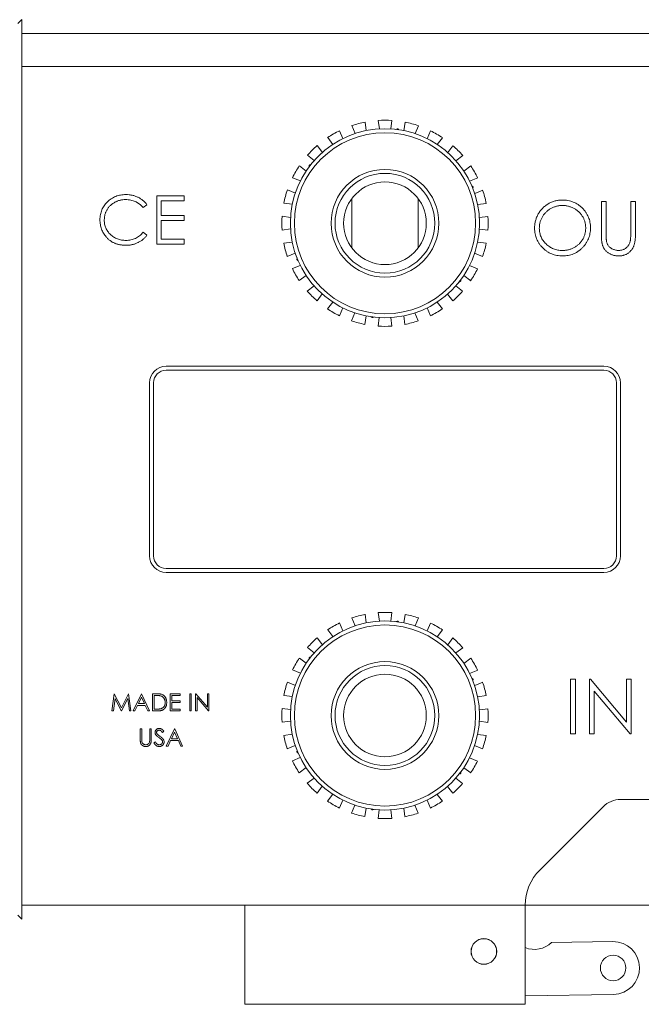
# Model space of a CAD drawing. Header units: inches. Extents: x 1.06 to 7.16, y 1.17 to 7.89.
# Tile 3 of 14: x 5.48 to 6.26, y 1.17 to 2.41. Entities that reach past the tile are written whole.
import ezdxf

# ---------------------------------------------------------------- set-up
doc = ezdxf.new("R2010")
doc.units = ezdxf.units.IN
doc.header["$MEASUREMENT"] = 0

msp = doc.modelspace()

# ---------------------------------------------------------------- linework, layer by layer
at = {"color": 7, "linetype": 'Continuous', "lineweight": 15}
for p, q in [((5.482, 2.4142), (5.477, 2.4092)), ((5.482, 2.3967), (5.482, 2.4142)), ((5.482, 2.3967), (6.3977, 2.3967)), ((5.482, 2.355), (5.482, 2.3967)), ((5.482, 1.9869), (5.482, 2.355)), ((6.3977, 2.355), (5.482, 2.355)), ((5.9148, 2.2851), (5.9162, 2.2743)), ((5.9327, 2.2764), (5.9313, 2.2872)), ((5.9486, 2.2872), (5.9472, 2.2764)), ((5.9637, 2.2742), (5.9651, 2.285)), ((5.8826, 2.2742), (5.8867, 2.2642)), ((5.9021, 2.2705), (5.898, 2.2806)), ((5.9551, 2.2765), (5.9536, 2.2759)), ((5.9574, 2.2754), (5.9561, 2.2764)), ((5.9819, 2.2805), (5.9777, 2.2705)), ((5.9931, 2.2641), (5.9973, 2.2741)), ((5.8742, 2.2569), (5.8676, 2.2656)), ((6.0123, 2.2654), (6.0057, 2.2568)), ((5.8543, 2.2554), (5.8609, 2.2468)), ((6.0189, 2.2467), (6.0255, 2.2553)), ((5.8507, 2.2366), (5.8421, 2.2432)), ((6.0378, 2.243), (6.0291, 2.2364)), ((5.8319, 2.23), (5.8405, 2.2233)), ((5.8444, 2.2302), (5.8442, 2.2286)), ((5.8466, 2.2317), (5.845, 2.231)), ((6.0393, 2.2232), (6.0479, 2.2298)), ((5.8332, 2.2108), (5.8232, 2.2149)), ((6.0566, 2.2147), (6.0465, 2.2106)), ((5.8168, 2.1996), (5.8269, 2.1954)), ((6.0506, 2.2038), (6.0492, 2.2048)), ((6.0509, 2.2029), (6.0507, 2.2012)), ((6.0529, 2.1952), (6.0629, 2.1993)), ((5.6866, 2.192), (5.6523, 2.192)), ((5.6523, 2.192), (5.6523, 2.1313)), ((5.6578, 2.1671), (5.6578, 2.1858)), ((5.6578, 2.1858), (5.6866, 2.1858)), ((5.6866, 2.1858), (5.6866, 2.192)), ((5.8982, 2.1887), (5.8982, 2.1262)), ((5.9815, 2.1262), (5.9815, 2.1887)), ((5.6351, 2.1772), (5.6399, 2.1809)), ((5.8231, 2.1814), (5.8123, 2.1828)), ((6.0674, 2.1826), (6.0566, 2.1812)), ((6.2125, 2.185), (6.2185, 2.185)), ((6.2125, 2.1446), (6.2125, 2.185)), ((6.2185, 2.185), (6.2185, 2.1449)), ((6.2494, 2.185), (6.2555, 2.185)), ((6.2494, 2.1449), (6.2494, 2.185)), ((6.2555, 2.185), (6.2555, 2.1446)), ((5.6866, 2.1671), (5.6578, 2.1671)), ((5.6578, 2.1375), (5.6578, 2.1609)), ((5.6578, 2.1609), (5.6866, 2.1609)), ((5.6866, 2.1609), (5.6866, 2.1671)), ((5.8101, 2.1663), (5.8209, 2.1649)), ((6.0588, 2.1646), (6.0696, 2.1661)), ((5.8209, 2.1504), (5.8101, 2.1489)), ((6.0695, 2.1487), (6.0588, 2.1501)), ((5.6399, 2.1424), (5.6351, 2.1461)), ((5.6866, 2.1375), (5.6578, 2.1375)), ((5.6866, 2.1313), (5.6866, 2.1375)), ((5.6523, 2.1313), (5.6866, 2.1313)), ((5.8123, 2.1324), (5.823, 2.1338)), ((6.0566, 2.1336), (6.0673, 2.1322)), ((5.8268, 2.1198), (5.8167, 2.1157)), ((5.829, 2.1138), (5.8287, 2.1121)), ((5.8305, 2.1102), (5.8291, 2.1112)), ((6.0628, 2.1154), (6.0528, 2.1196)), ((5.8231, 2.1003), (5.8331, 2.1044)), ((5.9428, 2.1055), (5.9369, 2.1055)), ((6.0464, 2.1042), (6.0565, 2.1)), ((5.8404, 2.0918), (5.8318, 2.0852)), ((6.0355, 2.0864), (6.0353, 2.0847)), ((6.0478, 2.085), (6.0392, 2.0917)), ((5.8419, 2.072), (5.8505, 2.0786)), ((6.029, 2.0784), (6.0376, 2.0718)), ((6.0347, 2.084), (6.0331, 2.0833)), ((5.8608, 2.0683), (5.8542, 2.0597)), ((6.0253, 2.0596), (6.0187, 2.0682)), ((5.8674, 2.0496), (5.874, 2.0582)), ((5.8865, 2.0509), (5.8824, 2.0409)), ((5.9971, 2.0408), (5.9929, 2.0508)), ((6.0055, 2.0581), (6.0121, 2.0494)), ((5.8978, 2.0345), (5.9019, 2.0445)), ((5.916, 2.0407), (5.9145, 2.03)), ((5.9236, 2.0386), (5.9222, 2.0396)), ((5.9261, 2.0391), (5.9245, 2.0385)), ((5.931, 2.0278), (5.9325, 2.0386)), ((5.947, 2.0385), (5.9484, 2.0278)), ((5.9649, 2.0299), (5.9635, 2.0407)), ((5.9775, 2.0444), (5.9817, 2.0344)), ((5.482, 1.7074), (5.482, 1.9869)), ((6.2157, 1.9772), (5.664, 1.9772)), ((6.2157, 1.9722), (5.664, 1.9722)), ((5.6432, 1.9563), (5.6432, 1.738)), ((5.6482, 1.9563), (5.6482, 1.738)), ((6.2315, 1.738), (6.2315, 1.9563)), ((6.2365, 1.738), (6.2365, 1.9563)), ((5.664, 1.7222), (6.2157, 1.7222)), ((5.664, 1.7172), (6.2157, 1.7172)), ((5.482, 1.2977), (5.482, 1.7074)), ((5.9148, 1.6644), (5.9162, 1.6536)), ((5.9327, 1.6558), (5.9313, 1.6665)), ((5.9486, 1.6665), (5.9472, 1.6558)), ((5.9637, 1.6536), (5.9651, 1.6643)), ((5.8826, 1.6536), (5.8867, 1.6435)), ((5.9021, 1.6499), (5.898, 1.6599)), ((5.9551, 1.6559), (5.9536, 1.6552)), ((5.9574, 1.6547), (5.9561, 1.6557)), ((5.9819, 1.6598), (5.9777, 1.6498)), ((5.9931, 1.6434), (5.9973, 1.6534)), ((5.8742, 1.6363), (5.8676, 1.6449)), ((6.0123, 1.6448), (6.0057, 1.6362)), ((5.8543, 1.6348), (5.8609, 1.6261)), ((6.0189, 1.626), (6.0255, 1.6346)), ((5.8507, 1.6159), (5.8421, 1.6225)), ((6.0378, 1.6223), (6.0291, 1.6157)), ((5.8319, 1.6093), (5.8405, 1.6027)), ((5.8444, 1.6096), (5.8442, 1.6079)), ((5.8466, 1.611), (5.845, 1.6104)), ((6.0393, 1.6025), (6.0479, 1.6091)), ((5.8332, 1.5901), (5.8232, 1.5943)), ((6.0566, 1.5941), (6.0465, 1.5899)), ((5.8168, 1.5789), (5.8269, 1.5747)), ((6.0506, 1.5831), (6.0492, 1.5841)), ((6.0509, 1.5822), (6.0507, 1.5805)), ((6.0529, 1.5745), (6.0629, 1.5787)), ((6.1736, 1.5825), (6.1798, 1.5825)), ((6.1736, 1.5138), (6.1736, 1.5825)), ((6.1798, 1.5825), (6.1798, 1.5138)), ((6.1974, 1.5825), (6.1987, 1.5825)), ((6.1974, 1.5138), (6.1974, 1.5825)), ((6.1987, 1.5825), (6.244, 1.5284)), ((6.244, 1.5825), (6.2502, 1.5825)), ((6.244, 1.5284), (6.244, 1.5825)), ((6.2502, 1.5825), (6.2502, 1.5138)), ((5.5984, 1.5643), (5.5955, 1.5426)), ((5.5987, 1.5643), (5.5984, 1.5643)), ((5.6076, 1.5465), (5.5987, 1.5643)), ((5.6166, 1.5643), (5.6076, 1.5465)), ((5.6168, 1.5643), (5.6166, 1.5643)), ((5.6197, 1.5426), (5.6168, 1.5643)), ((5.6328, 1.5643), (5.6225, 1.5426)), ((5.6331, 1.5643), (5.6328, 1.5643)), ((5.6431, 1.5426), (5.6331, 1.5643)), ((5.6514, 1.5643), (5.647, 1.5643)), ((5.647, 1.5643), (5.647, 1.5426)), ((5.6815, 1.5643), (5.6692, 1.5643)), ((5.6692, 1.5643), (5.6692, 1.5426)), ((5.6815, 1.5621), (5.6815, 1.5643)), ((5.6957, 1.5643), (5.6937, 1.5643)), ((5.6937, 1.5643), (5.6937, 1.5426)), ((5.6957, 1.5426), (5.6957, 1.5643)), ((5.7016, 1.5643), (5.7012, 1.5643)), ((5.7012, 1.5643), (5.7012, 1.5426)), ((5.716, 1.5473), (5.7016, 1.5643)), ((5.7179, 1.5643), (5.716, 1.5643)), ((5.716, 1.5643), (5.716, 1.5473)), ((5.7179, 1.5426), (5.7179, 1.5643)), ((6.2035, 1.5677), (6.2035, 1.5138)), ((6.2488, 1.5138), (6.2035, 1.5677)), ((5.5975, 1.5426), (5.5996, 1.5583)), ((5.5996, 1.5583), (5.6074, 1.5426)), ((5.6079, 1.5426), (5.6157, 1.5583)), ((5.6157, 1.5583), (5.6178, 1.5426)), ((5.6329, 1.5601), (5.629, 1.5518)), ((5.6367, 1.5518), (5.6329, 1.5601)), ((5.6489, 1.5621), (5.6489, 1.5449)), ((5.6505, 1.5621), (5.6489, 1.5621)), ((5.6712, 1.5554), (5.6712, 1.5621)), ((5.6712, 1.5621), (5.6815, 1.5621)), ((5.6815, 1.5554), (5.6712, 1.5554)), ((5.6712, 1.5449), (5.6712, 1.5532)), ((5.6712, 1.5532), (5.6815, 1.5532)), ((5.6815, 1.5532), (5.6815, 1.5554)), ((5.7032, 1.5597), (5.7175, 1.5426)), ((5.7032, 1.5426), (5.7032, 1.5597)), ((5.8231, 1.5607), (5.8123, 1.5621)), ((6.0674, 1.5619), (6.0566, 1.5605)), ((5.5955, 1.5426), (5.5975, 1.5426)), ((5.6074, 1.5426), (5.6079, 1.5426)), ((5.6178, 1.5426), (5.6197, 1.5426)), ((5.6225, 1.5426), (5.6246, 1.5426)), ((5.6246, 1.5426), (5.6279, 1.5496)), ((5.6279, 1.5496), (5.6378, 1.5496)), ((5.629, 1.5518), (5.6367, 1.5518)), ((5.6378, 1.5496), (5.641, 1.5426)), ((5.641, 1.5426), (5.6431, 1.5426)), ((5.647, 1.5426), (5.6537, 1.5426)), ((5.6489, 1.5449), (5.6514, 1.5449)), ((5.6692, 1.5426), (5.6815, 1.5426)), ((5.6815, 1.5449), (5.6712, 1.5449)), ((5.6815, 1.5426), (5.6815, 1.5449)), ((5.6937, 1.5426), (5.6957, 1.5426)), ((5.7012, 1.5426), (5.7032, 1.5426)), ((5.7175, 1.5426), (5.7179, 1.5426)), ((5.8101, 1.5456), (5.8209, 1.5442)), ((6.0588, 1.544), (6.0696, 1.5454)), ((5.8209, 1.5297), (5.8101, 1.5283)), ((6.0695, 1.528), (6.0588, 1.5295)), ((5.6334, 1.52), (5.6314, 1.52)), ((5.6314, 1.52), (5.6314, 1.5069)), ((5.6334, 1.507), (5.6334, 1.52)), ((5.6453, 1.52), (5.6434, 1.52)), ((5.6434, 1.52), (5.6434, 1.507)), ((5.6453, 1.5069), (5.6453, 1.52)), ((5.6594, 1.5155), (5.6612, 1.5169)), ((5.6745, 1.52), (5.6642, 1.4983)), ((5.6746, 1.5157), (5.6707, 1.5074)), ((5.6748, 1.52), (5.6745, 1.52)), ((5.6785, 1.5074), (5.6746, 1.5157)), ((5.6848, 1.4983), (5.6748, 1.52)), ((5.6505, 1.5036), (5.6487, 1.5025)), ((5.6664, 1.4983), (5.6697, 1.5052)), ((5.6697, 1.5052), (5.6795, 1.5052)), ((5.6707, 1.5074), (5.6785, 1.5074)), ((5.6795, 1.5052), (5.6827, 1.4983)), ((5.8123, 1.5117), (5.823, 1.5132)), ((6.0566, 1.5129), (6.0673, 1.5115)), ((6.1798, 1.5138), (6.1736, 1.5138)), ((6.2035, 1.5138), (6.1974, 1.5138)), ((6.2502, 1.5138), (6.2488, 1.5138)), ((5.6642, 1.4983), (5.6664, 1.4983)), ((5.6827, 1.4983), (5.6848, 1.4983)), ((5.8268, 1.4991), (5.8167, 1.495)), ((5.829, 1.4931), (5.8287, 1.4915)), ((5.8305, 1.4895), (5.8291, 1.4906)), ((6.0628, 1.4948), (6.0528, 1.4989)), ((5.8231, 1.4796), (5.8331, 1.4837)), ((6.0464, 1.4835), (6.0565, 1.4794)), ((5.8404, 1.4712), (5.8318, 1.4646)), ((6.0355, 1.4658), (6.0353, 1.4641)), ((6.0478, 1.4644), (6.0392, 1.471)), ((5.8419, 1.4513), (5.8505, 1.4579)), ((6.029, 1.4578), (6.0376, 1.4512)), ((6.0347, 1.4633), (6.0331, 1.4627)), ((5.8608, 1.4477), (5.8542, 1.4391)), ((6.0253, 1.4389), (6.0187, 1.4475)), ((5.8674, 1.4289), (5.874, 1.4375)), ((5.8865, 1.4302), (5.8824, 1.4202)), ((5.9971, 1.4201), (5.9929, 1.4301)), ((6.0055, 1.4374), (6.0121, 1.4288)), ((6.2978, 1.431), (6.2367, 1.431)), ((5.8978, 1.4138), (5.9019, 1.4238)), ((5.916, 1.4201), (5.9145, 1.4093)), ((5.9236, 1.4179), (5.9222, 1.419)), ((5.9261, 1.4185), (5.9245, 1.4178)), ((5.931, 1.4071), (5.9325, 1.4179)), ((5.947, 1.4179), (5.9484, 1.4071)), ((5.9649, 1.4093), (5.9635, 1.42)), ((5.9775, 1.4238), (5.9817, 1.4137)), ((6.2146, 1.4218), (6.1348, 1.342)), ((5.482, 1.2802), (5.482, 1.2977)), ((5.482, 1.2977), (5.7632, 1.2977)), ((5.7632, 1.1727), (5.7632, 1.2977)), ((5.7632, 1.2977), (6.1165, 1.2977)), ((6.1165, 1.2978), (6.1165, 1.2977)), ((6.1165, 1.1727), (6.1165, 1.2977)), ((6.1165, 1.2977), (6.329, 1.2977)), ((5.477, 1.2852), (5.482, 1.2802)), ((6.2268, 1.2518), (6.1497, 1.2507)), ((6.1165, 1.1835), (6.2278, 1.1852)), ((5.7632, 1.1727), (6.1165, 1.1727))]:
    msp.add_line(p, q, dxfattribs=at)
for centre, radius in [((5.9398, 2.1575), 0.1192), ((5.9398, 2.1575), 0.1142), ((5.9398, 2.1575), 0.0679), ((5.9398, 2.1575), 0.0629), ((5.9398, 2.1575), 0.0521), ((5.9398, 1.5368), 0.1192), ((5.9398, 1.5368), 0.1142), ((5.9398, 1.5368), 0.0679), ((5.9398, 1.5368), 0.0629), ((5.9398, 1.5368), 0.0521), ((6.0644, 1.2393), 0.0162), ((6.0644, 1.2393), 0.0161), ((6.2273, 1.2185), 0.0161)]:
    msp.add_circle(centre, radius, dxfattribs=at)
for centre, radius, start, end in [((5.9398, 2.1575), 0.13, 101.1236, 108.773), ((5.9398, 2.1575), 0.13, 86.1236, 93.773), ((5.9398, 2.1575), 0.13, 71.1236, 78.773), ((5.9398, 2.1575), 0.13, 116.1236, 123.773), ((5.9398, 2.1575), 0.12, 82.2148, 82.6817), ((5.9398, 2.1575), 0.13, 56.1236, 63.773), ((5.9398, 2.1575), 0.13, 131.1236, 138.773), ((5.9398, 2.1575), 0.13, 41.1236, 48.773), ((5.9398, 2.1575), 0.13, 146.1236, 153.773), ((5.9398, 2.1575), 0.12, 142.2148, 142.6817), ((5.9398, 2.1575), 0.13, 26.1236, 33.773), ((5.9398, 2.1575), 0.13, 161.1236, 168.773), ((5.9398, 2.1575), 0.12, 22.2148, 22.6817), ((5.9398, 2.1575), 0.13, 11.1236, 18.773), ((5.9398, 2.1575), 0.13, 176.1236, 183.773), ((5.9398, 2.1575), 0.13, 356.1236, 3.773), ((5.9398, 2.1575), 0.13, 191.1236, 198.773), ((5.9398, 2.1575), 0.13, 341.1236, 348.773), ((5.9398, 2.1575), 0.12, 202.2148, 202.6817), ((5.9398, 2.1575), 0.13, 206.1236, 213.773), ((5.9398, 2.1575), 0.13, 326.1236, 333.773), ((5.9398, 2.1575), 0.12, 322.2148, 322.6817), ((5.9398, 2.1575), 0.13, 221.1236, 228.773), ((5.9398, 2.1575), 0.13, 311.1236, 318.773), ((5.9398, 2.1575), 0.13, 236.1236, 243.773), ((5.9398, 2.1575), 0.13, 296.1236, 303.773), ((5.9398, 2.1575), 0.12, 262.2148, 262.6817), ((5.9398, 2.1575), 0.13, 251.1236, 258.773), ((5.9398, 2.1575), 0.13, 266.1236, 273.773), ((5.9398, 2.1575), 0.13, 281.1236, 288.773), ((5.664, 1.9563), 0.0208, 90, 180), ((6.2157, 1.9563), 0.0208, 0, 90), ((5.664, 1.9563), 0.0158, 90, 180), ((6.2157, 1.9563), 0.0158, 0, 90), ((5.664, 1.738), 0.0208, 180, 270), ((5.664, 1.738), 0.0158, 180, 270), ((6.2157, 1.738), 0.0158, 270, 0), ((6.2157, 1.738), 0.0208, 270, 0), ((5.9398, 1.5368), 0.13, 101.1236, 108.773), ((5.9398, 1.5368), 0.13, 86.1236, 93.773), ((5.9398, 1.5368), 0.13, 71.1236, 78.773), ((5.9398, 1.5368), 0.13, 116.1236, 123.773), ((5.9398, 1.5368), 0.12, 82.2148, 82.6817), ((5.9398, 1.5368), 0.13, 56.1236, 63.773), ((5.9398, 1.5368), 0.13, 131.1236, 138.773), ((5.9398, 1.5368), 0.13, 41.1236, 48.773), ((5.9398, 1.5368), 0.13, 146.1236, 153.773), ((5.9398, 1.5368), 0.12, 142.2148, 142.6817), ((5.9398, 1.5368), 0.13, 26.1236, 33.773), ((5.9398, 1.5368), 0.13, 161.1236, 168.773), ((5.9398, 1.5368), 0.12, 22.2148, 22.6817), ((5.9398, 1.5368), 0.13, 11.1236, 18.773), ((5.9398, 1.5368), 0.13, 176.1236, 183.773), ((5.9398, 1.5368), 0.13, 356.1236, 3.773), ((5.9398, 1.5368), 0.13, 191.1236, 198.773), ((5.9398, 1.5368), 0.13, 341.1236, 348.773), ((5.9398, 1.5368), 0.12, 202.2148, 202.6817), ((5.9398, 1.5368), 0.13, 206.1236, 213.773), ((5.9398, 1.5368), 0.13, 326.1236, 333.773), ((5.9398, 1.5368), 0.12, 322.2148, 322.6817), ((5.9398, 1.5368), 0.13, 221.1236, 228.773), ((5.9398, 1.5368), 0.13, 311.1236, 318.773), ((5.9398, 1.5368), 0.13, 236.1236, 243.773), ((5.9398, 1.5368), 0.13, 296.1236, 303.773), ((6.2367, 1.3997), 0.0312, 90, 135), ((5.9398, 1.5368), 0.12, 262.2148, 262.6817), ((5.9398, 1.5368), 0.13, 251.1236, 258.773), ((5.9398, 1.5368), 0.13, 266.1236, 273.773), ((5.9398, 1.5368), 0.13, 281.1236, 288.773), ((6.179, 1.2978), 0.0625, 135, 180), ((6.1281, 1.2732), 0.0313, 248.1506, 313.7193), ((6.2273, 1.2185), 0.0333, 270.8859, 90.8859)]:
    msp.add_arc(centre, radius, start, end, dxfattribs=at)
for points, knots in [([(5.6133, 2.1936), (5.6111, 2.1936), (5.6078, 2.1933), (5.6035, 2.1924), (5.6005, 2.1914), (5.5976, 2.1901), (5.5949, 2.1885), (5.5923, 2.1866), (5.5899, 2.1845), (5.5878, 2.1822), (5.5859, 2.1797), (5.5842, 2.1771), (5.5829, 2.1743), (5.5819, 2.1714), (5.5809, 2.1673), (5.5806, 2.1641), (5.5806, 2.162)], [0, 0, 0, 0, 0.133185, 0.196585, 0.258754, 0.320345, 0.381783, 0.443742, 0.507257, 0.57053, 0.631765, 0.692252, 0.751986, 0.812045, 0.872986, 1, 1, 1, 1]), ([(5.5861, 2.1616), (5.5861, 2.1628), (5.5862, 2.1645), (5.5866, 2.1668), (5.5869, 2.1685), (5.5874, 2.1701), (5.588, 2.1717), (5.5887, 2.1732), (5.5895, 2.1746), (5.5905, 2.1761), (5.5915, 2.1774), (5.5925, 2.1787), (5.5937, 2.1799), (5.595, 2.181), (5.5963, 2.182), (5.5978, 2.183), (5.5993, 2.1839), (5.6009, 2.1847), (5.6025, 2.1854), (5.6042, 2.186), (5.6059, 2.1865), (5.6076, 2.1869), (5.61, 2.1872), (5.6118, 2.1874), (5.613, 2.1873)], [0, 0, 0, 0, 0.085457, 0.126681, 0.167541, 0.208224, 0.248373, 0.288616, 0.329131, 0.369595, 0.41002, 0.450117, 0.490508, 0.531182, 0.572314, 0.614075, 0.656879, 0.699847, 0.74235, 0.784597, 0.827248, 0.869537, 0.912498, 1, 1, 1, 1]), ([(5.613, 2.1873), (5.6152, 2.1874), (5.6184, 2.187), (5.6225, 2.186), (5.6249, 2.185), (5.6268, 2.1841), (5.6281, 2.1833), (5.6294, 2.1825), (5.6307, 2.1816), (5.6318, 2.1806), (5.6334, 2.1792), (5.6344, 2.178), (5.6351, 2.1772)], [0, 0, 0, 0, 0.259156, 0.383852, 0.507544, 0.569027, 0.63015, 0.690705, 0.751706, 0.812879, 0.874525, 1, 1, 1, 1]), ([(5.6399, 2.1809), (5.6391, 2.1819), (5.638, 2.1833), (5.6362, 2.185), (5.6349, 2.1862), (5.6334, 2.1874), (5.6319, 2.1884), (5.6303, 2.1894), (5.6286, 2.1902), (5.6269, 2.191), (5.6251, 2.1917), (5.6233, 2.1923), (5.6214, 2.1928), (5.6195, 2.1931), (5.6168, 2.1935), (5.6147, 2.1936), (5.6133, 2.1936)], [0, 0, 0, 0, 0.120645, 0.180372, 0.240194, 0.299808, 0.36026, 0.42121, 0.482873, 0.54493, 0.607605, 0.670733, 0.734318, 0.798785, 0.864317, 1, 1, 1, 1]), ([(6.1283, 2.1512), (6.1283, 2.152), (6.1284, 2.1536), (6.1286, 2.156), (6.129, 2.1583), (6.1295, 2.1606), (6.1301, 2.1628), (6.1309, 2.165), (6.1319, 2.1671), (6.133, 2.1692), (6.1342, 2.1712), (6.1355, 2.1731), (6.1369, 2.1749), (6.1385, 2.1765), (6.1401, 2.1781), (6.1419, 2.1795), (6.1437, 2.1809), (6.1457, 2.1821), (6.1477, 2.1832), (6.1498, 2.1841), (6.1519, 2.1849), (6.1541, 2.1856), (6.1563, 2.1861), (6.1585, 2.1865), (6.1608, 2.1867), (6.1623, 2.1867), (6.1631, 2.1868)], [0, 0, 0, 0, 0.043209, 0.085873, 0.12812, 0.170152, 0.211918, 0.253753, 0.296006, 0.338443, 0.381015, 0.42282, 0.464089, 0.505126, 0.545975, 0.586985, 0.628339, 0.670084, 0.711992, 0.753039, 0.794049, 0.834886, 0.875498, 0.916547, 0.958004, 1, 1, 1, 1]), ([(6.1631, 2.1868), (6.1644, 2.1867), (6.1668, 2.1867), (6.1704, 2.1862), (6.1738, 2.1854), (6.1771, 2.1843), (6.1802, 2.1828), (6.1831, 2.1811), (6.1859, 2.179), (6.1886, 2.1766), (6.1909, 2.174), (6.193, 2.1713), (6.1948, 2.1683), (6.1963, 2.1653), (6.1974, 2.162), (6.1982, 2.1587), (6.1987, 2.1552), (6.1987, 2.1528), (6.1988, 2.1516)], [0, 0, 0, 0, 0.06657, 0.130749, 0.193413, 0.254989, 0.316114, 0.377262, 0.439401, 0.502971, 0.566525, 0.628231, 0.689091, 0.749345, 0.81017, 0.87161, 0.934869, 1, 1, 1, 1]), ([(6.1634, 2.1799), (6.1628, 2.1799), (6.1615, 2.1799), (6.1596, 2.1797), (6.1578, 2.1794), (6.1559, 2.1789), (6.1541, 2.1784), (6.1523, 2.1777), (6.1506, 2.1769), (6.1489, 2.1761), (6.1472, 2.1751), (6.1456, 2.174), (6.1442, 2.1728), (6.1428, 2.1716), (6.1415, 2.1702), (6.1403, 2.1688), (6.1392, 2.1673), (6.1382, 2.1657), (6.1373, 2.1641), (6.1365, 2.1624), (6.1358, 2.1607), (6.1353, 2.1589), (6.1348, 2.157), (6.1346, 2.1551), (6.1344, 2.1532), (6.1343, 2.1519), (6.1343, 2.1513)], [0, 0, 0, 0, 0.042023, 0.083645, 0.124984, 0.166247, 0.207702, 0.249631, 0.291742, 0.334743, 0.37746, 0.419556, 0.461044, 0.502096, 0.542891, 0.583801, 0.624864, 0.666225, 0.707399, 0.748557, 0.789655, 0.83074, 0.87207, 0.913993, 0.956498, 1, 1, 1, 1]), ([(6.1927, 2.1516), (6.1927, 2.1522), (6.1927, 2.1535), (6.1925, 2.1554), (6.1922, 2.1573), (6.1918, 2.1591), (6.1913, 2.1609), (6.1906, 2.1626), (6.1898, 2.1642), (6.1889, 2.1658), (6.1879, 2.1674), (6.1868, 2.1689), (6.1856, 2.1703), (6.1843, 2.1716), (6.1829, 2.1728), (6.1814, 2.174), (6.1798, 2.1751), (6.1782, 2.1761), (6.1764, 2.177), (6.1746, 2.1777), (6.1728, 2.1784), (6.171, 2.179), (6.1691, 2.1794), (6.1672, 2.1797), (6.1653, 2.1799), (6.1641, 2.1799), (6.1634, 2.1799)], [0, 0, 0, 0, 0.042915, 0.08513, 0.126473, 0.167453, 0.207976, 0.248249, 0.28875, 0.32967, 0.370537, 0.411129, 0.451819, 0.492406, 0.533486, 0.575263, 0.617441, 0.660672, 0.70394, 0.746868, 0.789079, 0.831104, 0.873238, 0.915166, 0.957381, 1, 1, 1, 1]), ([(5.5806, 2.162), (5.5806, 2.1599), (5.5809, 2.1569), (5.5817, 2.153), (5.5825, 2.1502), (5.5836, 2.1476), (5.5854, 2.1442), (5.5871, 2.1418), (5.5884, 2.1403)], [0, 0, 0, 0, 0.261042, 0.386386, 0.509266, 0.63122, 0.752844, 1, 1, 1, 1]), ([(5.6134, 2.1359), (5.6115, 2.1359), (5.6087, 2.1361), (5.6051, 2.1369), (5.6026, 2.1377), (5.6002, 2.1388), (5.5979, 2.14), (5.5958, 2.1415), (5.5938, 2.1432), (5.592, 2.1451), (5.5904, 2.1471), (5.5891, 2.1493), (5.588, 2.1515), (5.5871, 2.1539), (5.5863, 2.1572), (5.5861, 2.1598), (5.5861, 2.1616)], [0, 0, 0, 0, 0.135498, 0.199771, 0.262666, 0.324516, 0.386081, 0.448275, 0.51116, 0.573674, 0.634571, 0.694424, 0.753854, 0.813274, 0.87371, 1, 1, 1, 1]), ([(6.1636, 2.1163), (6.1624, 2.1163), (6.16, 2.1164), (6.1565, 2.1169), (6.1532, 2.1177), (6.1499, 2.1188), (6.1468, 2.1203), (6.1439, 2.122), (6.1411, 2.1241), (6.1385, 2.1265), (6.1361, 2.1291), (6.134, 2.1318), (6.1323, 2.1348), (6.1308, 2.1378), (6.1297, 2.141), (6.1289, 2.1443), (6.1284, 2.1477), (6.1284, 2.15), (6.1283, 2.1512)], [0, 0, 0, 0, 0.065819, 0.129747, 0.192072, 0.253459, 0.31457, 0.37628, 0.439026, 0.503267, 0.567493, 0.629705, 0.691, 0.751452, 0.812004, 0.87315, 0.935635, 1, 1, 1, 1]), ([(6.1343, 2.1513), (6.1344, 2.1503), (6.1344, 2.1484), (6.1348, 2.1456), (6.1355, 2.1429), (6.1364, 2.1404), (6.1376, 2.1379), (6.1391, 2.1356), (6.1408, 2.1334), (6.1428, 2.1313), (6.145, 2.1294), (6.1473, 2.1277), (6.1497, 2.1263), (6.1522, 2.1252), (6.1549, 2.1243), (6.1576, 2.1237), (6.1605, 2.1232), (6.1624, 2.1232), (6.1634, 2.1232)], [0, 0, 0, 0, 0.064504, 0.126899, 0.187747, 0.24815, 0.308586, 0.369583, 0.431827, 0.49618, 0.560668, 0.623504, 0.68526, 0.746537, 0.808327, 0.870486, 0.934317, 1, 1, 1, 1]), ([(6.1634, 2.1232), (6.1641, 2.1232), (6.1654, 2.1232), (6.1673, 2.1234), (6.1693, 2.1237), (6.1711, 2.1241), (6.173, 2.1246), (6.1748, 2.1253), (6.1765, 2.126), (6.1783, 2.1269), (6.1799, 2.1279), (6.1815, 2.1289), (6.183, 2.1301), (6.1844, 2.1313), (6.1857, 2.1326), (6.1868, 2.1341), (6.1879, 2.1356), (6.1889, 2.1371), (6.1898, 2.1388), (6.1906, 2.1405), (6.1913, 2.1422), (6.1918, 2.144), (6.1922, 2.1458), (6.1925, 2.1477), (6.1927, 2.1496), (6.1927, 2.1509), (6.1927, 2.1516)], [0, 0, 0, 0, 0.043633, 0.086538, 0.129177, 0.171436, 0.213416, 0.255266, 0.297369, 0.339941, 0.382347, 0.423953, 0.464871, 0.505572, 0.546003, 0.586568, 0.627065, 0.668271, 0.709549, 0.750428, 0.791096, 0.832027, 0.873136, 0.914611, 0.956956, 1, 1, 1, 1]), ([(6.1988, 2.1516), (6.1987, 2.1504), (6.1987, 2.148), (6.1982, 2.1445), (6.1974, 2.1411), (6.1963, 2.1379), (6.1948, 2.1349), (6.1931, 2.1319), (6.191, 2.1291), (6.1886, 2.1265), (6.186, 2.1241), (6.1832, 2.1221), (6.1803, 2.1203), (6.1772, 2.1188), (6.174, 2.1177), (6.1707, 2.1169), (6.1672, 2.1164), (6.1649, 2.1163), (6.1636, 2.1163)], [0, 0, 0, 0, 0.065227, 0.128569, 0.19032, 0.251378, 0.312388, 0.373789, 0.436431, 0.500567, 0.564687, 0.627136, 0.688455, 0.749246, 0.810155, 0.871671, 0.934773, 1, 1, 1, 1]), ([(5.5884, 2.1403), (5.5891, 2.1394), (5.5903, 2.1382), (5.592, 2.1367), (5.5933, 2.1357), (5.5947, 2.1347), (5.5962, 2.1338), (5.5977, 2.133), (5.5992, 2.1323), (5.6008, 2.1317), (5.6025, 2.1312), (5.6041, 2.1307), (5.6059, 2.1304), (5.6077, 2.1301), (5.6102, 2.1298), (5.6121, 2.1297), (5.6134, 2.1297)], [0, 0, 0, 0, 0.123052, 0.183446, 0.243244, 0.303001, 0.362802, 0.422604, 0.483004, 0.54382, 0.605246, 0.667586, 0.73122, 0.796083, 0.86225, 1, 1, 1, 1]), ([(5.6351, 2.1461), (5.6337, 2.1444), (5.6314, 2.1422), (5.628, 2.1399), (5.6253, 2.1384), (5.6225, 2.1373), (5.6186, 2.1362), (5.6155, 2.1359), (5.6134, 2.1359)], [0, 0, 0, 0, 0.259091, 0.382819, 0.50406, 0.625245, 0.747051, 1, 1, 1, 1]), ([(5.6134, 2.1297), (5.6148, 2.1297), (5.6168, 2.1298), (5.6195, 2.1301), (5.6214, 2.1305), (5.6232, 2.131), (5.6251, 2.1316), (5.6268, 2.1322), (5.6286, 2.133), (5.6302, 2.1339), (5.6318, 2.1348), (5.6333, 2.1359), (5.6348, 2.137), (5.6362, 2.1383), (5.6379, 2.14), (5.6391, 2.1414), (5.6399, 2.1424)], [0, 0, 0, 0, 0.133987, 0.199215, 0.263039, 0.326471, 0.388856, 0.45078, 0.512609, 0.574054, 0.635137, 0.695721, 0.756273, 0.816525, 0.876947, 1, 1, 1, 1]), ([(6.2137, 2.1304), (6.2136, 2.1308), (6.2134, 2.1316), (6.2132, 2.1329), (6.213, 2.1343), (6.2128, 2.136), (6.2127, 2.1379), (6.2126, 2.1399), (6.2125, 2.1422), (6.2125, 2.1437), (6.2125, 2.1446)], [0, 0, 0, 0, 0.07813, 0.169465, 0.274335, 0.39211, 0.523687, 0.668365, 0.827132, 1, 1, 1, 1]), ([(6.2185, 2.1449), (6.2185, 2.1443), (6.2185, 2.1432), (6.2185, 2.1417), (6.2186, 2.1403), (6.2186, 2.1391), (6.2186, 2.1381), (6.2187, 2.1372), (6.2187, 2.1366), (6.2188, 2.1361), (6.2188, 2.136)], [0, 0, 0, 0, 0.191079, 0.362605, 0.516099, 0.650038, 0.765977, 0.862374, 0.940842, 1, 1, 1, 1]), ([(6.2188, 2.136), (6.2189, 2.1353), (6.2191, 2.1341), (6.2196, 2.1324), (6.2203, 2.1308), (6.2211, 2.1294), (6.2221, 2.1281), (6.2234, 2.1269), (6.225, 2.1259), (6.2267, 2.1249), (6.2286, 2.1242), (6.2305, 2.1236), (6.2324, 2.1232), (6.2337, 2.1232), (6.2343, 2.1232)], [0, 0, 0, 0, 0.086315, 0.167766, 0.244433, 0.318135, 0.391884, 0.470068, 0.553904, 0.644339, 0.736875, 0.826168, 0.913679, 1, 1, 1, 1]), ([(6.2555, 2.1446), (6.2555, 2.1438), (6.2554, 2.1424), (6.2554, 2.1403), (6.2552, 2.1383), (6.255, 2.1365), (6.2548, 2.1347), (6.2545, 2.1331), (6.2542, 2.1315), (6.2538, 2.1301), (6.2533, 2.1287), (6.2527, 2.1274), (6.252, 2.1261), (6.2512, 2.1249), (6.2503, 2.1237), (6.2493, 2.1225), (6.2482, 2.1214), (6.247, 2.1204), (6.2457, 2.1194), (6.2443, 2.1186), (6.2428, 2.1179), (6.2413, 2.1173), (6.2398, 2.1169), (6.2381, 2.1165), (6.2364, 2.1164), (6.2352, 2.1163), (6.2346, 2.1163)], [0, 0, 0, 0, 0.054858, 0.107059, 0.156978, 0.203992, 0.248492, 0.290483, 0.330489, 0.367886, 0.403858, 0.440009, 0.476295, 0.512792, 0.550485, 0.588381, 0.627645, 0.667979, 0.708433, 0.748602, 0.789088, 0.829461, 0.870371, 0.912214, 0.955547, 1, 1, 1, 1]), ([(6.2488, 2.1345), (6.2488, 2.1347), (6.2489, 2.1352), (6.2491, 2.1361), (6.2492, 2.1372), (6.2493, 2.1384), (6.2494, 2.1398), (6.2494, 2.1413), (6.2494, 2.1431), (6.2494, 2.1443), (6.2494, 2.1449)], [0, 0, 0, 0, 0.069835, 0.155621, 0.257802, 0.373811, 0.506402, 0.655564, 0.820079, 1, 1, 1, 1]), ([(6.2346, 2.1163), (6.234, 2.1163), (6.2327, 2.1164), (6.2309, 2.1165), (6.2291, 2.1168), (6.2274, 2.1172), (6.2257, 2.1178), (6.2241, 2.1185), (6.2226, 2.1193), (6.2212, 2.1202), (6.2198, 2.1212), (6.2186, 2.1223), (6.2175, 2.1234), (6.2165, 2.1247), (6.2156, 2.126), (6.2149, 2.1274), (6.2142, 2.1289), (6.2139, 2.1299), (6.2137, 2.1304)], [0, 0, 0, 0, 0.071175, 0.139644, 0.206317, 0.271373, 0.335418, 0.398076, 0.460608, 0.52297, 0.584716, 0.644895, 0.704291, 0.762998, 0.821087, 0.880104, 0.939388, 1, 1, 1, 1]), ([(6.2343, 2.1232), (6.2348, 2.1232), (6.2359, 2.1232), (6.2376, 2.1235), (6.2391, 2.124), (6.2407, 2.1245), (6.2421, 2.1253), (6.2435, 2.1262), (6.2447, 2.1273), (6.2458, 2.1285), (6.2467, 2.1298), (6.2476, 2.1312), (6.2482, 2.1328), (6.2486, 2.1339), (6.2488, 2.1345)], [0, 0, 0, 0, 0.082891, 0.165303, 0.247762, 0.331528, 0.41528, 0.496366, 0.577151, 0.657783, 0.739322, 0.823793, 0.909476, 1, 1, 1, 1]), ([(5.6583, 1.5636), (5.6579, 1.5637), (5.6572, 1.5639), (5.6563, 1.564), (5.6554, 1.5642), (5.6545, 1.5642), (5.6532, 1.5643), (5.6521, 1.5643), (5.6514, 1.5643)], [0, 0, 0, 0, 0.18423, 0.292169, 0.410633, 0.541156, 0.682594, 1, 1, 1, 1]), ([(5.6571, 1.5615), (5.6567, 1.5616), (5.6561, 1.5618), (5.6552, 1.5619), (5.6544, 1.562), (5.6536, 1.562), (5.6522, 1.5621), (5.6512, 1.5621), (5.6505, 1.5621)], [0, 0, 0, 0, 0.179285, 0.286583, 0.405111, 0.535593, 0.67819, 1, 1, 1, 1]), ([(5.6537, 1.5426), (5.6543, 1.5426), (5.6552, 1.5427), (5.6564, 1.5428), (5.6572, 1.5429), (5.658, 1.5431), (5.6586, 1.5433), (5.6593, 1.5435), (5.6599, 1.5438), (5.6604, 1.5441), (5.6609, 1.5445), (5.6614, 1.5449), (5.6619, 1.5453), (5.6623, 1.5458), (5.6627, 1.5463), (5.6631, 1.5469), (5.6634, 1.5475), (5.6638, 1.5481), (5.664, 1.5488), (5.6643, 1.5494), (5.6645, 1.5502), (5.6646, 1.5509), (5.6647, 1.5519), (5.6648, 1.5527), (5.6648, 1.5532)], [0, 0, 0, 0, 0.106928, 0.156011, 0.202185, 0.245558, 0.286533, 0.325147, 0.361673, 0.397287, 0.433066, 0.468805, 0.505262, 0.541925, 0.57988, 0.618417, 0.658386, 0.69892, 0.739756, 0.781177, 0.822976, 0.865705, 0.909193, 1, 1, 1, 1]), ([(5.6628, 1.5532), (5.6629, 1.5537), (5.6628, 1.5545), (5.6626, 1.5554), (5.6625, 1.5561), (5.6623, 1.5567), (5.662, 1.5573), (5.6617, 1.5579), (5.6613, 1.5585), (5.6609, 1.559), (5.6605, 1.5595), (5.66, 1.56), (5.6595, 1.5604), (5.659, 1.5607), (5.6582, 1.5611), (5.6576, 1.5614), (5.6571, 1.5615)], [0, 0, 0, 0, 0.137813, 0.203226, 0.267174, 0.330024, 0.391794, 0.453084, 0.514334, 0.575, 0.634865, 0.694116, 0.753442, 0.813126, 0.87408, 1, 1, 1, 1]), ([(5.6576, 1.5454), (5.658, 1.5455), (5.6586, 1.5458), (5.6593, 1.5462), (5.6598, 1.5465), (5.6603, 1.5469), (5.6607, 1.5473), (5.6611, 1.5477), (5.6615, 1.5482), (5.6618, 1.5488), (5.6621, 1.5493), (5.6623, 1.5499), (5.6625, 1.5505), (5.6627, 1.5511), (5.6628, 1.552), (5.6628, 1.5527), (5.6628, 1.5532)], [0, 0, 0, 0, 0.123338, 0.183125, 0.241783, 0.300579, 0.35968, 0.418882, 0.479531, 0.540851, 0.602303, 0.664463, 0.727806, 0.792895, 0.859672, 1, 1, 1, 1]), ([(5.6648, 1.5532), (5.6648, 1.5538), (5.6647, 1.5547), (5.6646, 1.5559), (5.6644, 1.5567), (5.6641, 1.5575), (5.6638, 1.5583), (5.6635, 1.559), (5.6631, 1.5597), (5.6626, 1.5604), (5.6621, 1.561), (5.6616, 1.5615), (5.661, 1.5621), (5.6604, 1.5625), (5.6595, 1.5631), (5.6588, 1.5634), (5.6583, 1.5636)], [0, 0, 0, 0, 0.139466, 0.206349, 0.271441, 0.334996, 0.397655, 0.459593, 0.521506, 0.582395, 0.642353, 0.701298, 0.760125, 0.818845, 0.878306, 1, 1, 1, 1]), ([(5.6514, 1.5449), (5.6521, 1.5449), (5.6531, 1.5449), (5.6544, 1.5449), (5.6552, 1.545), (5.6559, 1.5451), (5.6567, 1.5452), (5.6573, 1.5453), (5.6576, 1.5454)], [0, 0, 0, 0, 0.330628, 0.475549, 0.606746, 0.725024, 0.829742, 1, 1, 1, 1]), ([(5.6554, 1.5205), (5.6549, 1.5205), (5.6542, 1.5204), (5.6533, 1.5202), (5.6527, 1.5199), (5.6521, 1.5195), (5.6516, 1.5191), (5.6511, 1.5186), (5.6507, 1.518), (5.6504, 1.5174), (5.6501, 1.5166), (5.65, 1.5159), (5.65, 1.5155)], [0, 0, 0, 0, 0.173453, 0.258981, 0.344477, 0.428624, 0.510285, 0.591203, 0.672539, 0.75372, 0.83422, 1, 1, 1, 1]), ([(5.65, 1.5155), (5.65, 1.5152), (5.6501, 1.5147), (5.6502, 1.5142), (5.6503, 1.5137), (5.6505, 1.5133), (5.6508, 1.5128), (5.6511, 1.5124), (5.6513, 1.5122)], [0, 0, 0, 0, 0.244606, 0.366278, 0.487333, 0.611736, 0.737441, 1, 1, 1, 1]), ([(5.652, 1.5156), (5.652, 1.5159), (5.6521, 1.5165), (5.6525, 1.5171), (5.6529, 1.5175), (5.6534, 1.5179), (5.6541, 1.5182), (5.6547, 1.5183), (5.6552, 1.5183)], [0, 0, 0, 0, 0.234105, 0.349644, 0.471586, 0.597629, 0.724097, 1, 1, 1, 1]), ([(5.6534, 1.5127), (5.6532, 1.513), (5.6528, 1.5133), (5.6525, 1.5138), (5.6523, 1.5142), (5.6522, 1.5145), (5.652, 1.515), (5.652, 1.5153), (5.652, 1.5156)], [0, 0, 0, 0, 0.313927, 0.446588, 0.565884, 0.677061, 0.785254, 1, 1, 1, 1]), ([(5.6552, 1.5183), (5.6555, 1.5183), (5.6561, 1.5182), (5.6567, 1.518), (5.6571, 1.5178), (5.6574, 1.5176), (5.6577, 1.5174), (5.6579, 1.5172), (5.6582, 1.5169), (5.6585, 1.5166), (5.6589, 1.5162), (5.6592, 1.5158), (5.6594, 1.5155)], [0, 0, 0, 0, 0.200408, 0.298802, 0.39856, 0.451527, 0.511449, 0.576801, 0.647817, 0.725816, 0.810371, 1, 1, 1, 1]), ([(5.6612, 1.5169), (5.6609, 1.5172), (5.6606, 1.5177), (5.6601, 1.5182), (5.6597, 1.5186), (5.6594, 1.519), (5.659, 1.5193), (5.6587, 1.5195), (5.6582, 1.5198), (5.6576, 1.5201), (5.6567, 1.5204), (5.6559, 1.5205), (5.6554, 1.5205)], [0, 0, 0, 0, 0.171287, 0.249314, 0.322873, 0.391692, 0.456396, 0.516354, 0.573206, 0.68117, 0.786748, 1, 1, 1, 1]), ([(5.6314, 1.5069), (5.6314, 1.5064), (5.6314, 1.5056), (5.6315, 1.5047), (5.6315, 1.5041), (5.6316, 1.5035), (5.6316, 1.5029), (5.6317, 1.5025), (5.6318, 1.5023)], [0, 0, 0, 0, 0.331635, 0.476313, 0.60789, 0.725665, 0.830535, 1, 1, 1, 1]), ([(5.6318, 1.5023), (5.6319, 1.502), (5.6321, 1.5015), (5.6324, 1.5008), (5.6327, 1.5004), (5.633, 1.5), (5.6334, 1.4996), (5.6338, 1.4993), (5.6342, 1.499), (5.6347, 1.4987), (5.6352, 1.4984), (5.6357, 1.4982), (5.6362, 1.498), (5.6368, 1.4979), (5.6376, 1.4977), (5.6382, 1.4977), (5.6386, 1.4977)], [0, 0, 0, 0, 0.119896, 0.178913, 0.237002, 0.295709, 0.355105, 0.415284, 0.47703, 0.539392, 0.601924, 0.664582, 0.728627, 0.793683, 0.860356, 1, 1, 1, 1]), ([(5.6334, 1.5041), (5.6334, 1.5042), (5.6334, 1.5044), (5.6334, 1.5048), (5.6334, 1.5051), (5.6334, 1.5055), (5.6334, 1.5061), (5.6334, 1.5066), (5.6334, 1.507)], [0, 0, 0, 0, 0.137626, 0.234023, 0.349962, 0.483901, 0.637395, 1, 1, 1, 1]), ([(5.6385, 1.4999), (5.6381, 1.4999), (5.6374, 1.5), (5.6366, 1.5003), (5.636, 1.5005), (5.6354, 1.5008), (5.6349, 1.5011), (5.6345, 1.5015), (5.6342, 1.5019), (5.6339, 1.5024), (5.6336, 1.5031), (5.6335, 1.5037), (5.6334, 1.5041)], [0, 0, 0, 0, 0.173832, 0.263125, 0.355661, 0.446096, 0.529932, 0.608116, 0.681865, 0.755567, 0.832234, 1, 1, 1, 1]), ([(5.6431, 1.5036), (5.643, 1.5032), (5.6429, 1.5027), (5.6425, 1.5021), (5.6422, 1.5016), (5.6418, 1.5013), (5.6414, 1.5009), (5.641, 1.5006), (5.6405, 1.5004), (5.64, 1.5002), (5.6394, 1.5), (5.6388, 1.4999), (5.6385, 1.4999)], [0, 0, 0, 0, 0.176207, 0.260678, 0.342217, 0.422849, 0.503634, 0.58472, 0.668472, 0.752238, 0.834697, 1, 1, 1, 1]), ([(5.6386, 1.4977), (5.639, 1.4977), (5.6395, 1.4977), (5.6402, 1.4979), (5.6407, 1.498), (5.6412, 1.4982), (5.6417, 1.4984), (5.6421, 1.4987), (5.6426, 1.499), (5.643, 1.4994), (5.6433, 1.4997), (5.6437, 1.5001), (5.6439, 1.5005), (5.6442, 1.5009), (5.6444, 1.5013), (5.6446, 1.5017), (5.6448, 1.5022), (5.6449, 1.5026), (5.645, 1.5031), (5.6451, 1.5037), (5.6452, 1.5042), (5.6452, 1.5048), (5.6453, 1.5057), (5.6453, 1.5064), (5.6453, 1.5069)], [0, 0, 0, 0, 0.087786, 0.129629, 0.170539, 0.210912, 0.251398, 0.291567, 0.332021, 0.372355, 0.411619, 0.449515, 0.487208, 0.523705, 0.559991, 0.596142, 0.632114, 0.669511, 0.709517, 0.751508, 0.796008, 0.843022, 0.892941, 1, 1, 1, 1]), ([(5.6434, 1.507), (5.6434, 1.5066), (5.6434, 1.506), (5.6433, 1.5053), (5.6433, 1.5049), (5.6433, 1.5045), (5.6432, 1.5041), (5.6432, 1.5038), (5.6431, 1.5036)], [0, 0, 0, 0, 0.344436, 0.493598, 0.626189, 0.742198, 0.844379, 1, 1, 1, 1]), ([(5.6487, 1.5025), (5.6489, 1.502), (5.6492, 1.5015), (5.6497, 1.5007), (5.6501, 1.5003), (5.6505, 1.4998), (5.6508, 1.4994), (5.6512, 1.4991), (5.6516, 1.4988), (5.6521, 1.4985), (5.6525, 1.4983), (5.6529, 1.4981), (5.6534, 1.498), (5.6538, 1.4979), (5.6544, 1.4977), (5.6549, 1.4977), (5.6553, 1.4977)], [0, 0, 0, 0, 0.160389, 0.234627, 0.304962, 0.372025, 0.435706, 0.496296, 0.554178, 0.610759, 0.666206, 0.72128, 0.775841, 0.830822, 0.886304, 1, 1, 1, 1]), ([(5.6553, 1.4999), (5.6548, 1.4999), (5.6541, 1.5001), (5.6533, 1.5004), (5.6527, 1.5008), (5.6521, 1.5014), (5.6513, 1.5022), (5.6508, 1.503), (5.6505, 1.5036)], [0, 0, 0, 0, 0.213103, 0.322567, 0.437678, 0.561453, 0.695354, 1, 1, 1, 1]), ([(5.6513, 1.5122), (5.6514, 1.512), (5.6517, 1.5117), (5.6521, 1.5113), (5.6525, 1.5109), (5.653, 1.5106), (5.6538, 1.51), (5.6544, 1.5095), (5.6548, 1.5092)], [0, 0, 0, 0, 0.154169, 0.25448, 0.371643, 0.504432, 0.652918, 1, 1, 1, 1]), ([(5.6563, 1.5106), (5.656, 1.5108), (5.6555, 1.5112), (5.6548, 1.5117), (5.6544, 1.512), (5.6541, 1.5122), (5.6537, 1.5125), (5.6535, 1.5126), (5.6534, 1.5127)], [0, 0, 0, 0, 0.375062, 0.531211, 0.666498, 0.781906, 0.875048, 1, 1, 1, 1]), ([(5.6548, 1.5092), (5.6553, 1.5089), (5.6559, 1.5084), (5.6567, 1.5078), (5.6572, 1.5073), (5.6577, 1.5069), (5.6582, 1.5064), (5.6585, 1.506), (5.6587, 1.5057)], [0, 0, 0, 0, 0.311864, 0.451624, 0.581074, 0.700802, 0.81047, 1, 1, 1, 1]), ([(5.6595, 1.5036), (5.6595, 1.5033), (5.6594, 1.5028), (5.6592, 1.5022), (5.659, 1.5018), (5.6587, 1.5014), (5.6583, 1.501), (5.6579, 1.5007), (5.6574, 1.5004), (5.6569, 1.5002), (5.6562, 1.5), (5.6556, 1.4999), (5.6553, 1.4999)], [0, 0, 0, 0, 0.150665, 0.227284, 0.306018, 0.386166, 0.467334, 0.551657, 0.639844, 0.729912, 0.81907, 1, 1, 1, 1]), ([(5.6553, 1.4977), (5.6557, 1.4977), (5.6563, 1.4978), (5.6571, 1.4979), (5.6576, 1.4981), (5.6582, 1.4984), (5.6587, 1.4987), (5.6592, 1.499), (5.6597, 1.4994), (5.6601, 1.4999), (5.6604, 1.5004), (5.6608, 1.5008), (5.661, 1.5014), (5.6612, 1.5019), (5.6614, 1.5026), (5.6615, 1.5032), (5.6615, 1.5036)], [0, 0, 0, 0, 0.131741, 0.195337, 0.257813, 0.319762, 0.382419, 0.446046, 0.511331, 0.576499, 0.638854, 0.699886, 0.759744, 0.81908, 0.878225, 1, 1, 1, 1]), ([(5.6615, 1.5036), (5.6615, 1.5041), (5.6613, 1.505), (5.6609, 1.5061), (5.6605, 1.5067), (5.6601, 1.5073), (5.6597, 1.5077), (5.6593, 1.5082), (5.6588, 1.5086), (5.6583, 1.5091), (5.6575, 1.5098), (5.6568, 1.5103), (5.6563, 1.5106)], [0, 0, 0, 0, 0.18546, 0.283652, 0.388732, 0.445767, 0.508091, 0.575665, 0.648679, 0.727604, 0.812227, 1, 1, 1, 1]), ([(5.6587, 1.5057), (5.659, 1.5054), (5.6594, 1.5047), (5.6595, 1.504), (5.6595, 1.5036)], [0, 0, 0, 0, 0.522842, 1, 1, 1, 1])]:
    msp.add_open_spline(points, degree=3, knots=knots, dxfattribs=at)

doc.saveas('drawing.dxf')
